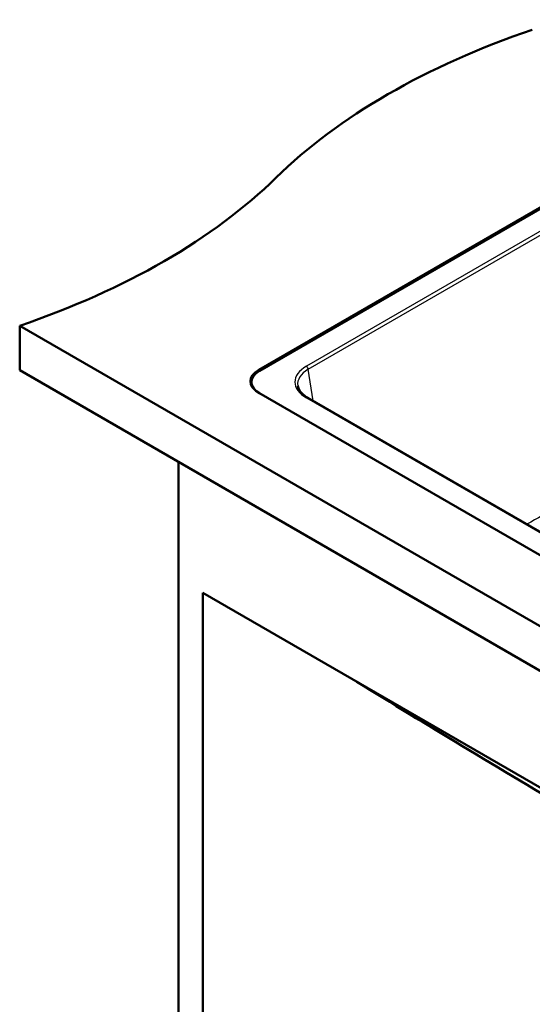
# Model space of a CAD drawing. Header units: millimetres. Extents: x 100 to 2000, y 93 to 2870.
# Tile 4 of 7: x 860 to 1143, y 1304 to 1847. Entities that reach past the tile are written whole.
import ezdxf

# ---------------------------------------------------------------- set-up
doc = ezdxf.new("R2010")
doc.units = ezdxf.units.MM
doc.header["$LTSCALE"] = 10
doc.layers.add('Visible Edges(ISO)', color=7, linetype='Continuous', lineweight=50)
doc.layers.add('Visible Tangent Edges(ISO)', color=7, linetype='Continuous', lineweight=25)

msp = doc.modelspace()

# ---------------------------------------------------------------- linework, layer by layer
at = {"layer": 'Visible Edges(ISO)'}
for p, q in [((991.79, 1654.08), (1326.25, 1847.18)), ((1326.6, 1846.57), (992.14, 1653.47)), ((859.91, 1678.37), (859.91, 1653.88)), ((859.91, 1678.37), (1425.6, 1351.77)), ((1425.6, 1327.28), (859.91, 1653.88)), ((987.75, 1645.5), (987.75, 1647.35)), ((1361.6, 1427.91), (991.79, 1641.43)), ((1358.17, 1442.75), (1018.82, 1638.68)), ((947.59, 1603.25), (947.59, 998.23)), ((961.03, 1531), (1358.42, 1301.56)), ((961.03, 1005.99), (961.03, 1531))]:
    msp.add_line(p, q, dxfattribs=at)
for centre, major_axis, start_param, end_param in [((1345.9, 1642.73), (-400, 0), 5.245107, 5.750467), ((656.76, 1877.31), (-400, 0), 2.103514, 2.608875), ((1002.75, 1647.75), (-15.5, 0), 5.497787, 7.068583), ((1002.75, 1647.35), (-15, 0), 5.497787, 7.068583)]:
    msp.add_ellipse(centre, major_axis=major_axis, ratio=0.57735, start_param=start_param, end_param=end_param, dxfattribs=at)
for points, knots in [([(1013.35, 1645.27), (1013.42, 1644.82), (1013.54, 1644.36), (1013.91, 1643.44), (1014.15, 1642.98), (1014.76, 1642.07), (1015.13, 1641.61), (1015.98, 1640.73), (1016.47, 1640.29), (1017.56, 1639.46), (1018.16, 1639.05), (1018.82, 1638.68)], [0.0866094, 0.0866094, 0.0866094, 0.0866094, 0.2256075, 0.2256075, 0.3646057, 0.3646057, 0.5036038, 0.5036038, 0.6426019, 0.6426019, 0.7816001, 0.7816001, 0.7816001, 0.7816001]), ([(1352.97, 1304.71), (1333.77, 1315.1), (1314.55, 1325.58), (1274.1, 1347.88), (1252.87, 1359.73), (1210.36, 1383.86), (1189.07, 1396.15), (1146.5, 1421.14), (1125.2, 1433.84), (1084.59, 1458.35), (1065.26, 1470.12), (1045.94, 1481.97)], [0.829591, 0.829591, 0.829591, 0.829591, 8.991195, 8.991195, 17.98239, 17.98239, 26.973585, 26.973585, 35.964781, 35.964781, 44.128827, 44.128827, 44.128827, 44.128827])]:
    msp.add_open_spline(points, degree=3, knots=knots, dxfattribs=at)
at = {"layer": 'Visible Tangent Edges(ISO)'}
for p, q in [((1322.06, 1831.6), (1018.07, 1656.09)), ((1019.13, 1654.36), (1323.12, 1829.87)), ((991.79, 1654.08), (991.79, 1653.26)), ((1021.76, 1636.98), (1019.13, 1654.36)), ((1018.07, 1638.6), (1357.42, 1442.68))]:
    msp.add_line(p, q, dxfattribs=at)
for centre, major_axis, ratio, start_param, end_param in [((1033.45, 1647.35), (-21.66, 0), 0.572981, 5.501585, 7.064785), ((1033.45, 1646.12), (-20.17, 0.22), 0.572287, 5.507929, 6.376138), ((1018.07, 1654.87), (-0.75, 1.3), 0.57735, 4.014257, 5.497787), ((1018.07, 1637.38), (0.75, 1.3), 0.57735, 0, 0.785398)]:
    msp.add_ellipse(centre, major_axis=major_axis, ratio=ratio, start_param=start_param, end_param=end_param, dxfattribs=at)
msp.add_open_spline([(1273.62, 1645.71), (1251.22, 1632.28), (1228.8, 1619.11), (1189.92, 1596.82), (1173.48, 1587.56), (1151.26, 1575.24), (1145.48, 1572.05), (1139.71, 1568.88)], degree=3, knots=[-32.977614, -32.977614, -32.977614, -32.977614, -23.457174, -23.457174, -16.488807, -16.488807, -14.042798, -14.042798, -14.042798, -14.042798], dxfattribs=at)

doc.saveas('drawing.dxf')
